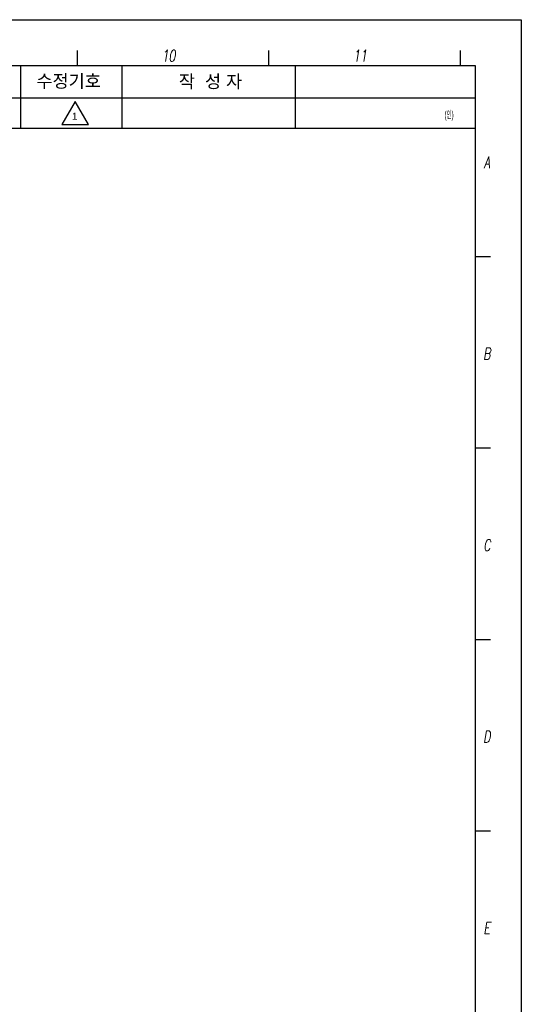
# Model space of a CAD drawing. Extents: x 1622 to 2836, y 2079 to 2357.
# Tile 4 of 11: x 1924 to 2012, y 2184 to 2357. Entities that reach past the tile are written whole.
import ezdxf
from ezdxf.enums import TextEntityAlignment as Align

# ---------------------------------------------------------------- set-up
doc = ezdxf.new("R2010")
doc.units = 0
doc.header["$LTSCALE"] = 5
doc.layers.get('0').update_dxf_attribs({"linetype": 'CONTINUOUS'})
for name, color, linetype in [('Default', 7, 'CONTINUOUS'), ('FORM', 7, 'CONTINUOUS'), ('PAPER', 2, 'CONTINUOUS'), ('W', 4, 'CONTINUOUS')]:
    doc.layers.add(name, color=color, linetype=linetype)
doc.styles.add('S', font='romans.shx', dxfattribs={"width": 0.7, "oblique": 10, "bigfont": 'bigfont.shx'})
doc.styles.add('SEACAD_arial_ttf', font='arial.ttf')

# ---------------------------------------------------------------- blocks, each defined once
blk = doc.blocks.new('erdftrgf45r')
at = {"layer": 'W'}
for p, q in [((34921.74, 9666.28), (35198.74, 9666.28)), ((35198.74, 9666.28), (35198.74, 9471.28))]:
    blk.add_line(p, q, dxfattribs=at)
blk = doc.blocks.new('SADAASDFDFS')
blk.add_lwpolyline([(9534.83, 6963.45), (9823.83, 6963.45), (9823.83, 6756.45), (9534.83, 6756.45)], close=True)
at = {"layer": 'Default', "color": 7, "linetype": 'Continuous'}
for p, q in [((9765.56, 6952.79), (9763.82, 6949.78)), ((9767.3, 6949.78), (9765.56, 6952.79)), ((9763.82, 6949.78), (9767.3, 6949.78))]:
    blk.add_line(p, q, dxfattribs=at)
at = {"layer": 'FORM', "color": 7, "linetype": 'Continuous'}
for p, q in [((9758.47, 6949.28), (9758.47, 6957.45)), ((9771.73, 6949.28), (9771.73, 6957.45)), ((9794.36, 6949.28), (9794.36, 6957.45)), ((9730.26, 6953.26), (9817.83, 6953.26)), ((9730.26, 6949.28), (9817.83, 6949.28))]:
    blk.add_line(p, q, dxfattribs=at)
at = {"layer": 'PAPER'}
for p, q in [((9765.88, 6957.45), (9765.88, 6959.45)), ((9790.88, 6957.45), (9790.88, 6959.45)), ((9815.89, 6957.45), (9815.89, 6959.45)), ((9819.83, 6932.49), (9817.83, 6932.49)), ((9819.83, 6907.48), (9817.83, 6907.48)), ((9819.83, 6882.48), (9817.83, 6882.48)), ((9819.83, 6857.47), (9817.83, 6857.47))]:
    blk.add_line(p, q, dxfattribs=at)
blk.add_blockref('erdftrgf45r', (-25380.91, -2708.83))
at = {"layer": 'Default', "color": 7, "linetype": 'Continuous', "style": 'SEACAD_arial_ttf', "width": 0.5}
blk.add_text('(인)', height=0.984, dxfattribs=at).set_placement((9813.8, 6951.54), align=Align.TOP_LEFT)
at = {"layer": 'FORM', "color": 7, "linetype": 'Continuous', "style": 'SEACAD_arial_ttf'}
for s, height, p in [('수정기호', 1.68, (9760.51, 6956.28)), ('작  성 자', 1.68, (9779.11, 6956.23)), ('1', 0.925, (9765.16, 6951.31))]:
    blk.add_text(s, height=height, dxfattribs=at).set_placement(p, align=Align.TOP_LEFT)
at = {"layer": 'PAPER', "style": 'S', "oblique": 10, "width": 0.7}
for s, p in [('10', (9777.76, 6958.75)), ('11', (9802.77, 6958.75)), ('A', (9819.33, 6944.83)), ('B', (9819.33, 6919.83)), ('C', (9819.33, 6894.83)), ('D', (9819.33, 6869.82)), ('E', (9819.33, 6844.82))]:
    blk.add_text(s, height=1.5, dxfattribs=at).set_placement(p, align=Align.MIDDLE)

msp = doc.modelspace()

# ---------------------------------------------------------------- block references
at = {"xscale": 1.347541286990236, "yscale": 1.347541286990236, "zscale": 1.347541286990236}
msp.add_blockref('SADAASDFDFS', (-11226.1553, -7026.058), dxfattribs=at)

doc.saveas('drawing.dxf')
